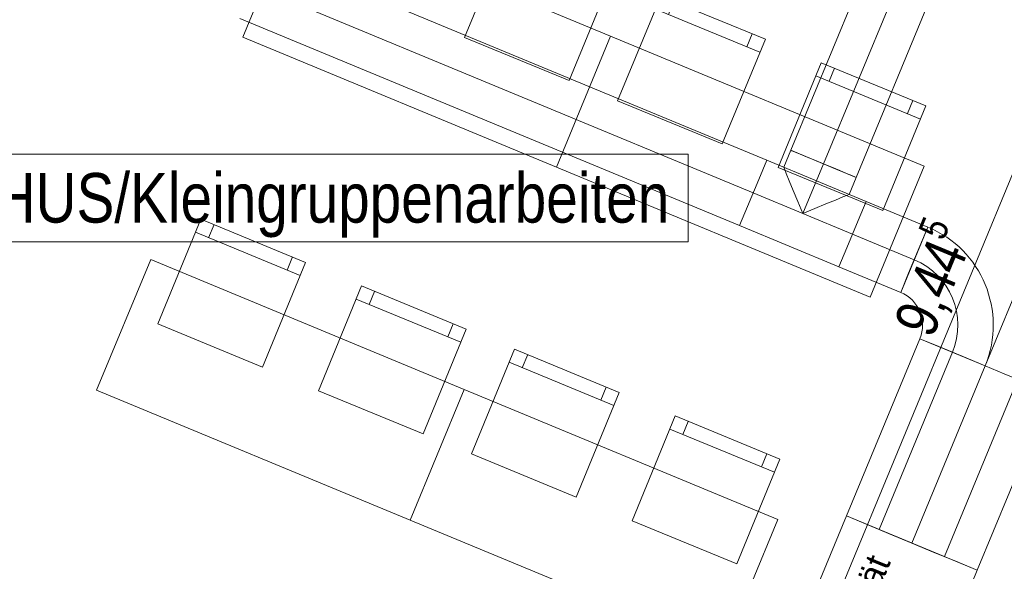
# Model space of a CAD drawing. Header units: metres. Extents: x -89 to 754, y -195 to 69.
# Tile 112 of 256: x 2.24 to 5.72, y 8.68 to 10.63. Entities that reach past the tile are written whole.
import ezdxf

# ---------------------------------------------------------------- set-up
doc = ezdxf.new("R2010")
doc.units = ezdxf.units.M
doc.header["$MEASUREMENT"] = 0
doc.linetypes.add('STRICHPUNKT2', pattern=[12.7, 6.35, -3.175, 0, -3.175])
for name, color, linetype in [('70 Lüftung', 7, 'Continuous'), ('80 Raum 50stel', 7, 'Continuous'), ('95 Ausführungsplanung Bemaßung', 7, 'Continuous'), ('Neubau_50 Möblierung', 7, 'Continuous'), ('Neubau_95 Ausführungsplanung Bemaßung', 7, 'Continuous')]:
    doc.layers.add(name, color=color, linetype=linetype)
doc.styles.add('ERSTELLTER_STIL_1', font='arial.ttf')
doc.styles.add('ERSTELLTER_STIL_3', font='ARIALN.TTF')
doc.dimstyles.new('ERSTELLTER_STIL__4', dxfattribs={"dimtxt": 0.15, "dimasz": 0.095143, "dimexe": 0.18, "dimexo": 0.0625, "dimgap": 0, "dimtad": 1, "dimzin": 0, "dimdsep": 46, "dimtxsty": 'ERSTELLTER_STIL_3', "dimblk": 'ARROWHEAD_6', "dimblk1": 'ARROWHEAD_6', "dimblk2": 'ARROWHEAD_6', "dimcen": 0.09, "dimse1": 1, "dimse2": 1, "dimclrd": 7, "dimclre": 7, "dimclrt": 7, "dimazin": 0, "dimtfac": 1, "dimtdec": 4, "dimtmove": 0, "dimatfit": 3, "dimfxl": 1, "dimtolj": 1, "dimtzin": 0, "dimarcsym": 0})
doc.dimstyles.new('ERSTELLTER_STIL__6', dxfattribs={"dimtxt": 0.15, "dimasz": 0.095143, "dimexe": 0.18, "dimexo": 0.0625, "dimgap": 0, "dimtad": 1, "dimzin": 0, "dimdsep": 46, "dimtxsty": 'ERSTELLTER_STIL_3', "dimblk": 'ARROWHEAD_6', "dimblk1": 'ARROWHEAD_6', "dimblk2": 'ARROWHEAD_6', "dimcen": 0.09, "dimse1": 1, "dimse2": 1, "dimclrd": 7, "dimclre": 7, "dimclrt": 7, "dimazin": 0, "dimtfac": 1, "dimtdec": 4, "dimtmove": 2, "dimatfit": 3, "dimfxl": 1, "dimtolj": 1, "dimtzin": 0, "dimarcsym": 0})
doc.dimstyles.new('ERSTELLTER_STIL__8', dxfattribs={"dimtxt": 0.125, "dimasz": 0.091787, "dimexe": 0.18, "dimexo": 0.04, "dimgap": 0, "dimtad": 1, "dimtih": 1, "dimtoh": 1, "dimzin": 0, "dimdsep": 46, "dimtxsty": 'ERSTELLTER_STIL_3', "dimblk": 'ARROWHEAD_5', "dimblk1": 'ARROWHEAD_5', "dimblk2": 'ARROWHEAD_5', "dimcen": 0.09, "dimclrd": 7, "dimclre": 7, "dimclrt": 7, "dimazin": 0, "dimtfac": 1, "dimtdec": 4, "dimtmove": 2, "dimatfit": 3, "dimfxl": 1, "dimtolj": 1, "dimtzin": 0, "dimarcsym": 0})

# ---------------------------------------------------------------- blocks, each defined once
blk = doc.blocks.new('Stuhl 02 27[76]_1', base_point=(3.6619, 9.1644))
at = {"layer": 'Neubau_50 Möblierung', "color": 254, "linetype": 'Continuous', "lineweight": 18, "true_color": 0xdfdfdf}
for p, q in [((3.4714, 9.6213), (3.4904, 9.6676)), ((3.7951, 9.4881), (3.4252, 9.6403)), ((3.7488, 9.5071), (3.7679, 9.5534))]:
    blk.add_line(p, q, dxfattribs=at)
at = {"layer": 'Neubau_50 Möblierung', "color": 254, "linetype": 'Continuous', "lineweight": 18, "true_color": 0xdfdfdf, "flags": 128}
blk.add_lwpolyline([(3.6619, 9.1644), (3.292, 9.3167), (3.4442, 9.6866), (3.8141, 9.5343)], close=True, dxfattribs=at)
blk = doc.blocks.new('Stuhl 02 27[77]_1', base_point=(3.0939, 9.4001))
at = {"layer": 'Neubau_50 Möblierung', "color": 254, "linetype": 'Continuous', "lineweight": 18, "true_color": 0xdfdfdf}
for p, q in [((2.9038, 9.8571), (2.9229, 9.9033)), ((3.2274, 9.7236), (2.8576, 9.8762)), ((3.1812, 9.7427), (3.2002, 9.7889))]:
    blk.add_line(p, q, dxfattribs=at)
at = {"layer": 'Neubau_50 Möblierung', "color": 254, "linetype": 'Continuous', "lineweight": 18, "true_color": 0xdfdfdf, "flags": 128}
blk.add_lwpolyline([(3.0939, 9.4001), (2.7241, 9.5527), (2.8767, 9.9224), (3.2464, 9.7698)], close=True, dxfattribs=at)
blk = doc.blocks.new('Stuhl 02 27[78]_1', base_point=(4.7705, 8.7052))
at = {"layer": 'Neubau_50 Möblierung', "color": 254, "linetype": 'Continuous', "lineweight": 18, "true_color": 0xdfdfdf}
for p, q in [((4.5801, 9.1621), (4.5991, 9.2083)), ((4.9037, 9.0289), (4.5338, 9.1811)), ((4.8575, 9.0479), (4.8765, 9.0942))]:
    blk.add_line(p, q, dxfattribs=at)
at = {"layer": 'Neubau_50 Möblierung', "color": 254, "linetype": 'Continuous', "lineweight": 18, "true_color": 0xdfdfdf, "flags": 128}
blk.add_lwpolyline([(4.7705, 8.7052), (4.4006, 8.8575), (4.5529, 9.2274), (4.9228, 9.0751)], close=True, dxfattribs=at)
blk = doc.blocks.new('Stuhl 02 27[79]_1', base_point=(4.2025, 8.9408))
at = {"layer": 'Neubau_50 Möblierung', "color": 254, "linetype": 'Continuous', "lineweight": 18, "true_color": 0xdfdfdf}
for p, q in [((4.0125, 9.3979), (4.0316, 9.4441)), ((4.336, 9.2644), (3.9663, 9.417)), ((4.2898, 9.2834), (4.3089, 9.3297))]:
    blk.add_line(p, q, dxfattribs=at)
at = {"layer": 'Neubau_50 Möblierung', "color": 254, "linetype": 'Continuous', "lineweight": 18, "true_color": 0xdfdfdf, "flags": 128}
blk.add_lwpolyline([(4.2025, 8.9408), (3.8328, 9.0934), (3.9854, 9.4632), (4.3551, 9.3106)], close=True, dxfattribs=at)
blk = doc.blocks.new('Stuhl 02 27[81]_1', base_point=(4.1785, 10.4117))
at = {"layer": 'Neubau_50 Möblierung', "color": 254, "linetype": 'Continuous', "lineweight": 18, "true_color": 0xdfdfdf}
for p, q in [((3.988, 10.8686), (4.0071, 10.9148)), ((4.3117, 10.7353), (3.9418, 10.8876)), ((4.2655, 10.7544), (4.2845, 10.8006))]:
    blk.add_line(p, q, dxfattribs=at)
at = {"layer": 'Neubau_50 Möblierung', "color": 254, "linetype": 'Continuous', "lineweight": 18, "true_color": 0xdfdfdf, "flags": 128}
blk.add_lwpolyline([(4.1785, 10.4117), (3.8086, 10.5639), (3.9608, 10.9338), (4.3307, 10.7816)], close=True, dxfattribs=at)
blk = doc.blocks.new('Stuhl 02 27[83]_1', base_point=(5.2871, 9.9525))
at = {"layer": 'Neubau_50 Möblierung', "color": 254, "linetype": 'Continuous', "lineweight": 18, "true_color": 0xdfdfdf}
for p, q in [((5.0967, 10.4093), (5.1157, 10.4556)), ((5.4203, 10.2761), (5.0504, 10.4284)), ((5.3741, 10.2952), (5.3931, 10.3414))]:
    blk.add_line(p, q, dxfattribs=at)
at = {"layer": 'Neubau_50 Möblierung', "color": 254, "linetype": 'Continuous', "lineweight": 18, "true_color": 0xdfdfdf, "flags": 128}
blk.add_lwpolyline([(5.2871, 9.9525), (4.9172, 10.1047), (5.0695, 10.4746), (5.4394, 10.3224)], close=True, dxfattribs=at)
blk = doc.blocks.new('Stuhl 02 27[84]_1', base_point=(4.7191, 10.1881))
at = {"layer": 'Neubau_50 Möblierung', "color": 254, "linetype": 'Continuous', "lineweight": 18, "true_color": 0xdfdfdf}
for p, q in [((4.5291, 10.6451), (4.5482, 10.6914)), ((4.8526, 10.5116), (4.4829, 10.6642)), ((4.8064, 10.5307), (4.8255, 10.5769))]:
    blk.add_line(p, q, dxfattribs=at)
at = {"layer": 'Neubau_50 Möblierung', "color": 254, "linetype": 'Continuous', "lineweight": 18, "true_color": 0xdfdfdf, "flags": 128}
blk.add_lwpolyline([(4.7191, 10.1881), (4.3494, 10.3407), (4.502, 10.7104), (4.8717, 10.5578)], close=True, dxfattribs=at)
blk = doc.blocks.new('Schultisch 27[97]_1', base_point=(3.6163, 8.8592))
at = {"layer": 'Neubau_50 Möblierung', "color": 254, "linetype": 'Continuous', "lineweight": 18, "true_color": 0xdfdfdf, "flags": 128}
blk.add_lwpolyline([(3.6163, 8.8592), (2.5076, 9.3184), (2.699, 9.7803), (3.8076, 9.3211)], close=True, dxfattribs=at)
blk = doc.blocks.new('Schultisch 27[98]_1', base_point=(4.7249, 8.4))
at = {"layer": 'Neubau_50 Möblierung', "color": 254, "linetype": 'Continuous', "lineweight": 18, "true_color": 0xdfdfdf, "flags": 128}
blk.add_lwpolyline([(4.7249, 8.4), (3.6163, 8.8592), (3.8076, 9.3211), (4.9163, 8.8619)], close=True, dxfattribs=at)
blk = doc.blocks.new('Schultisch 27[99]_1', base_point=(4.1329, 10.1064))
at = {"layer": 'Neubau_50 Möblierung', "color": 254, "linetype": 'Continuous', "lineweight": 18, "true_color": 0xdfdfdf, "flags": 128}
blk.add_lwpolyline([(4.1329, 10.1064), (3.0243, 10.5656), (3.2156, 11.0276), (4.3243, 10.5683)], close=True, dxfattribs=at)
blk = doc.blocks.new('Schultisch 27[100]_1', base_point=(5.2416, 9.6472))
at = {"layer": 'Neubau_50 Möblierung', "color": 254, "linetype": 'Continuous', "lineweight": 18, "true_color": 0xdfdfdf, "flags": 128}
blk.add_lwpolyline([(5.2416, 9.6472), (4.1329, 10.1064), (4.3243, 10.5683), (5.4329, 10.1091)], close=True, dxfattribs=at)
blk = doc.blocks.new('*D611')
at = {"layer": '95 Ausführungsplanung Bemaßung', "color": 7, "linetype": 'Continuous', "lineweight": 9}
for p, q in [((8.7453, 13.5183), (8.6911, 13.6492)), ((8.7182, 13.5838), (8.7469, 13.6532)), ((8.8049, 13.5478), (8.6314, 13.6197)), ((3.9184, 1.9961), (8.7182, 13.5838)), ((3.8913, 2.0616), (3.9455, 1.9307)), ((4.0052, 1.9602), (3.8317, 2.0321)), ((3.8897, 1.9267), (3.9184, 1.9961))]:
    blk.add_line(p, q, dxfattribs=at)
at = {"layer": '95 Ausführungsplanung Bemaßung', "color": 7, "lineweight": 9, "insert": (6.417, 8.061), "char_height": 0.15, "attachment_point": 7, "rotation": 67.5, "style": 'ERSTELLTER_STIL_3'}
blk.add_mtext('\\A1;{\\pql;\\fArial Narrow|b0|i0|c0|p0;\\W1.000000;12,54}', dxfattribs=at)
blk = doc.blocks.new('ARROWHEAD_6')
at = {"color": 0, "linetype": 'Continuous', "lineweight": 0}
for p, q in [((-0.5, -0.5), (0.5, 0.5)), ((0, 0), (-1, 0))]:
    blk.add_line(p, q, dxfattribs=at)
blk = doc.blocks.new('*D792')
at = {"layer": '95 Ausführungsplanung Bemaßung', "color": 7, "linetype": 'Continuous', "lineweight": 9}
for p, q in [((-1.0418, 9.5033), (-0.8201, 9.4115)), ((-0.856, 9.3247), (-0.7841, 9.4982)), ((-0.7546, 9.4386), (-0.8855, 9.3844)), ((-0.8201, 9.4115), (5.1944, 6.9202)), ((5.1585, 6.8334), (5.2303, 7.0069)), ((5.2598, 6.9473), (5.129, 6.8931)), ((5.1944, 6.9202), (5.4161, 6.8283))]:
    blk.add_line(p, q, dxfattribs=at)
at = {"layer": '95 Ausführungsplanung Bemaßung', "color": 7, "lineweight": 9, "char_height": 0.15, "attachment_point": 7, "rotation": 337.5, "style": 'ERSTELLTER_STIL_3'}
for s, insert in [('\\A1;{\\pql;\\fArial Narrow|b0|i0|c0|p0;\\W1.000000;24}', (-0.7623, 9.42)), ('\\A1;{\\pql;\\fArial Narrow|b0|i0|c0|p0;\\W1.000000;6,51}', (2.0425, 8.2582)), ('\\A1;{\\pql;\\fArial Narrow|b0|i0|c0|p0;\\W1.000000;24}', (4.9812, 7.041))]:
    blk.add_mtext(s, dxfattribs=dict(at, insert=insert))
blk = doc.blocks.new('*D794')
at = {"layer": '95 Ausführungsplanung Bemaßung', "color": 7, "linetype": 'Continuous', "lineweight": 9}
for p, q in [((5.4816, 6.8554), (5.3507, 6.8012)), ((5.4161, 6.8283), (8.7744, 5.4373)), ((8.7385, 5.3505), (8.8104, 5.524)), ((8.8399, 5.4644), (8.709, 5.4102))]:
    blk.add_line(p, q, dxfattribs=at)
at = {"layer": '95 Ausführungsplanung Bemaßung', "color": 7, "lineweight": 9, "char_height": 0.15, "attachment_point": 7, "rotation": 337.5, "style": 'ERSTELLTER_STIL_3'}
for s, insert in [('\\A1;{\\pql;\\fArial Narrow|b0|i0|c0|p0;\\W1.000000;3,63\\fArial Narrow|b0|i0|c0|p0;\\W1.000000;\\A1{\\H.66x;\\S5^  ;}}', (6.9078, 6.2052)), ('\\A1;{\\pql;\\fArial Narrow|b0|i0|c0|p0;\\W1.000000;24}', (8.5612, 5.5581))]:
    blk.add_mtext(s, dxfattribs=dict(at, insert=insert))
blk = doc.blocks.new('*D795')
at = {"layer": '95 Ausführungsplanung Bemaßung', "color": 7, "linetype": 'Continuous', "lineweight": 9}
for p, q in [((5.4161, 6.8283), (8.7744, 5.4373)), ((8.7385, 5.3505), (8.8104, 5.524)), ((8.8399, 5.4644), (8.709, 5.4102)), ((8.7744, 5.4373), (8.9962, 5.3454)), ((8.9602, 5.2587), (9.0321, 5.4322)), ((8.9307, 5.3183), (9.0616, 5.3725)), ((9.0893, 5.3611), (8.9585, 5.3069))]:
    blk.add_line(p, q, dxfattribs=at)
at = {"layer": '95 Ausführungsplanung Bemaßung', "color": 7, "lineweight": 9, "insert": (9.0573, 5.5799), "char_height": 0.15, "attachment_point": 7, "rotation": 337.5, "style": 'ERSTELLTER_STIL_3'}
blk.add_mtext('\\A1;{\\pql;\\fArial Narrow|b0|i0|c0|p0;\\W1.000000;3}', dxfattribs=at)
blk = doc.blocks.new('*D810')
at = {"layer": '95 Ausführungsplanung Bemaßung', "color": 7, "linetype": 'Continuous', "lineweight": 9}
for p, q in [((2.8133, 26.0534), (2.7591, 26.1842)), ((2.7862, 26.1188), (2.815, 26.1882)), ((2.873, 26.0829), (2.6995, 26.1548)), ((-9.7372, -4.1153), (2.7862, 26.1188)), ((-9.7643, -4.0499), (-9.7101, -4.1807)), ((-9.6504, -4.1512), (-9.8239, -4.0794)), ((-9.7659, -4.1847), (-9.7372, -4.1153))]:
    blk.add_line(p, q, dxfattribs=at)
at = {"layer": '95 Ausführungsplanung Bemaßung', "color": 7, "lineweight": 9, "insert": (-3.5663, 10.7697), "char_height": 0.15, "attachment_point": 7, "rotation": 67.5, "style": 'ERSTELLTER_STIL_3'}
blk.add_mtext('\\A1;{\\pql;\\fArial Narrow|b0|i0|c0|p0;\\W1.000000;32,72\\fArial Narrow|b0|i0|c0|p0;\\W1.000000;\\A1{\\H.66x;\\S5^  ;}}', dxfattribs=at)
blk = doc.blocks.new('*D871')
at = {"layer": '95 Ausführungsplanung Bemaßung', "color": 7, "linetype": 'Continuous', "lineweight": 9}
for p, q in [((-2.4232, 5.6719), (-2.2924, 5.7261)), ((3.6566, 3.2077), (-2.3578, 5.699)), ((3.5912, 3.1806), (3.7221, 3.2348))]:
    blk.add_line(p, q, dxfattribs=at)
at = {"layer": '95 Ausführungsplanung Bemaßung', "color": 7, "lineweight": 9, "char_height": 0.15, "attachment_point": 7, "rotation": 337.5, "style": 'ERSTELLTER_STIL_3'}
for s, insert in [('\\A1;{\\pql;\\fArial Narrow|b0|i0|c0|p0;\\W1.000000;24}', (-2.3001, 5.7075)), ('\\A1;{\\pql;\\fArial Narrow|b0|i0|c0|p0;\\W1.000000;6,51}', (0.5047, 4.5457))]:
    blk.add_mtext(s, dxfattribs=dict(at, insert=insert))
blk = doc.blocks.new('*D872')
at = {"layer": '95 Ausführungsplanung Bemaßung', "color": 7, "linetype": 'Continuous', "lineweight": 9}
for p, q in [((-2.645, 5.7637), (-2.5141, 5.8179)), ((-2.3578, 5.699), (-2.5796, 5.7908)), ((-2.3219, 5.7857), (-2.3938, 5.6122)), ((-2.4232, 5.6719), (-2.2924, 5.7261)), ((3.6566, 3.2077), (-2.3578, 5.699))]:
    blk.add_line(p, q, dxfattribs=at)
blk = doc.blocks.new('*D888')
at = {"layer": '95 Ausführungsplanung Bemaßung', "color": 7, "linetype": 'Continuous', "lineweight": 9}
for p, q in [((7.4076, 13.9648), (7.3534, 14.0957)), ((7.3805, 14.0302), (7.4092, 14.0996)), ((7.4672, 13.9943), (7.2937, 14.0662)), ((3.7668, 5.3061), (7.3805, 14.0302)), ((3.7397, 5.3715), (3.7939, 5.2407)), ((3.8536, 5.2702), (3.6801, 5.342)), ((3.189, 3.911), (3.7668, 5.3061))]:
    blk.add_line(p, q, dxfattribs=at)
at = {"layer": '95 Ausführungsplanung Bemaßung', "color": 7, "lineweight": 9, "insert": (5.5013, 9.4807), "char_height": 0.15, "attachment_point": 7, "rotation": 67.5, "style": 'ERSTELLTER_STIL_3'}
blk.add_mtext('\\A1;{\\pql;\\fArial Narrow|b0|i0|c0|p0;\\W1.000000;9,44\\fArial Narrow|b0|i0|c0|p0;\\W1.000000;\\A1{\\H.66x;\\S5^  ;}}', dxfattribs=at)
blk = doc.blocks.new('*D902')
at = {"layer": 'Neubau_95 Ausführungsplanung Bemaßung', "linetype": 'Continuous', "lineweight": 9}
for points in [[(2.0998, 13.7619), (2.071, 13.6697), (2.1209, 13.6676)], [(0.5542, 12.7291), (0.6332, 12.6736), (0.6504, 12.7205)]]:
    blk.add_hatch(color=7, dxfattribs=at).paths.add_polyline_path(points)
at = {"layer": 'Neubau_95 Ausführungsplanung Bemaßung', "color": 7, "linetype": 'Continuous', "lineweight": 9}
for p, q in [((2.0998, 13.7619), (2.071, 13.6697)), ((2.0998, 13.7619), (2.1209, 13.6676)), ((2.1209, 13.6676), (2.071, 13.6697)), ((0.5542, 12.7291), (0.6504, 12.7205)), ((0.5542, 12.7291), (0.6332, 12.6736)), ((0.6504, 12.7205), (0.6332, 12.6736))]:
    blk.add_line(p, q, dxfattribs=at)
blk.add_arc((0.982, 13.7619), 1.1179, 252.2835, 355.2165, dxfattribs=at)
at = {"layer": 'Neubau_95 Ausführungsplanung Bemaßung', "color": 7, "lineweight": 9, "char_height": 0.125, "attachment_point": 7, "style": 'ERSTELLTER_STIL_3'}
for s, insert in [('\\A1;{\\pql;\\fArial Narrow|b0|i0|c0|p0;\\W1.000000;ca. 112,50°}', (1.2625, 12.6794)), ('\\A1;{\\pql;\\fArial Narrow|b0|i0|c0|p0;\\W1.000000;parallel zum Bestand}', (1.2625, 12.5044))]:
    blk.add_mtext(s, dxfattribs=dict(at, insert=insert))
blk = doc.blocks.new('ARROWHEAD_5')
at = {"linetype": 'Continuous', "lineweight": 0}
blk.add_hatch(color=0, dxfattribs=at).paths.add_polyline_path([(-1, 0.2679), (0, 0), (-1, -0.2679)])
at = {"color": 0, "linetype": 'Continuous', "lineweight": 0}
blk.add_line((0, 0), (-1, 0), dxfattribs=at)

msp = doc.modelspace()

# ---------------------------------------------------------------- linework, layer by layer
at = {"layer": '70 Lüftung', "color": 5, "linetype": 'Continuous', "lineweight": 18}
for p, q in [((4.8764, 10.1305), (3.1098, 10.8622)), ((5.222, 10.7951), (4.9613, 10.1657)), ((5.1923, 10.07), (5.453, 10.6994)), ((3.0142, 10.6313), (4.7807, 9.8995)), ((4.9365, 10.1056), (4.9613, 10.1657)), ((4.9653, 10.164), (4.9613, 10.1657)), ((5.029, 10.1377), (4.9613, 10.1657)), ((4.9768, 10.1593), (4.9653, 10.164)), ((4.8764, 10.1305), (4.8484, 10.0628)), ((4.8484, 10.0628), (4.8764, 10.1305)), ((5.2275, 9.9851), (4.8764, 10.1305)), ((4.9952, 10.1517), (4.9768, 10.1593)), ((5.0191, 10.1418), (4.9952, 10.1517)), ((5.0469, 10.1302), (5.0191, 10.1418)), ((5.1247, 10.098), (5.029, 10.1377)), ((5.0768, 10.1178), (5.0469, 10.1302)), ((4.9388, 10.1001), (4.9365, 10.1056)), ((4.9455, 10.0837), (4.9388, 10.1001)), ((5.1067, 10.1055), (5.0768, 10.1178)), ((5.1346, 10.0939), (5.1067, 10.1055)), ((5.1923, 10.07), (5.1247, 10.098)), ((5.1585, 10.084), (5.1346, 10.0939)), ((4.8484, 10.0628), (4.8088, 9.9672)), ((4.8088, 9.9672), (4.8484, 10.0628)), ((4.9563, 10.0578), (4.9455, 10.0837)), ((5.1768, 10.0764), (5.1585, 10.084)), ((5.1674, 10.01), (5.1923, 10.07)), ((5.1884, 10.0716), (5.1768, 10.0764)), ((5.1923, 10.07), (5.1884, 10.0716)), ((4.9703, 10.024), (4.9563, 10.0578)), ((4.9866, 9.9846), (4.9703, 10.024)), ((5.1196, 9.9901), (5.0858, 9.9761)), ((5.1456, 10.0009), (5.1196, 9.9901)), ((5.1619, 10.0076), (5.1456, 10.0009)), ((5.1674, 10.01), (5.1619, 10.0076)), ((4.8088, 9.9672), (4.7807, 9.8995)), ((4.7807, 9.8995), (4.8088, 9.9672)), ((5.0041, 9.9423), (4.9866, 9.9846)), ((5.0464, 9.9598), (5.0041, 9.9423)), ((5.0858, 9.9761), (5.0464, 9.9598)), ((5.2275, 9.9851), (5.1995, 9.9174)), ((5.1995, 9.9174), (5.2275, 9.9851)), ((5.4457, 9.8947), (5.2275, 9.9851)), ((4.7807, 9.8995), (5.1318, 9.7541)), ((5.1995, 9.9174), (5.1598, 9.8218)), ((5.1598, 9.8218), (5.1995, 9.9174)), ((5.35, 9.6637), (5.4457, 9.8947)), ((5.4176, 9.8271), (5.4457, 9.8947)), ((5.1598, 9.8218), (5.1318, 9.7541)), ((5.1318, 9.7541), (5.1598, 9.8218)), ((5.378, 9.7314), (5.4176, 9.8271)), ((5.1318, 9.7541), (5.35, 9.6637)), ((5.35, 9.6637), (5.378, 9.7314)), ((5.4176, 9.5004), (5.1583, 8.8743)), ((5.4176, 9.5004), (5.6486, 9.4047)), ((5.4853, 9.4724), (5.4176, 9.5004)), ((5.581, 9.4328), (5.4853, 9.4724)), ((5.6486, 9.4047), (5.581, 9.4328)), ((5.3893, 8.7786), (5.6486, 9.4047)), ((5.2259, 8.8462), (5.1583, 8.8743)), ((5.3216, 8.8066), (5.2259, 8.8462)), ((5.3893, 8.7786), (5.3216, 8.8066))]:
    msp.add_line(p, q, dxfattribs=at)
at = {"layer": '70 Lüftung', "color": 5, "linetype": 'STRICHPUNKT2', "lineweight": 18}
for p, q in [((3.062, 10.7468), (4.8286, 10.015)), ((5.0768, 10.1178), (5.3375, 10.7472)), ((5.0041, 9.9423), (5.0768, 10.1178)), ((4.8286, 10.015), (5.1797, 9.8696)), ((5.1797, 9.8696), (5.3978, 9.7792)), ((5.2738, 8.8264), (5.5331, 9.4526))]:
    msp.add_line(p, q, dxfattribs=at)
at = {"layer": '70 Lüftung', "color": 70, "linetype": 'Continuous', "lineweight": 18, "true_color": 0x73ff00}
for p, q in [((5.977, 10.1974), (5.6486, 9.4047)), ((5.6486, 9.4047), (5.3893, 8.7786)), ((5.7163, 9.3767), (5.6486, 9.4047)), ((5.6486, 9.4047), (5.7163, 9.3767)), ((5.8119, 9.3371), (5.7163, 9.3767)), ((5.6202, 8.6829), (5.8796, 9.3091)), ((5.4569, 8.7506), (5.3893, 8.7786)), ((5.5526, 8.7109), (5.4569, 8.7506)), ((5.6202, 8.6829), (5.5526, 8.7109))]:
    msp.add_line(p, q, dxfattribs=at)
at = {"layer": '70 Lüftung', "color": 70, "linetype": 'STRICHPUNKT2', "lineweight": 18, "true_color": 0x73ff00}
msp.add_line((5.5047, 8.7308), (5.7641, 9.3569), dxfattribs=at)
at = {"layer": '70 Lüftung', "color": 7, "linetype": 'Continuous', "lineweight": 13}
for p, q in [((5.1583, 8.8743), (4.7756, 7.9504)), ((5.6202, 8.6829), (5.1583, 8.8743)), ((5.2375, 7.759), (5.6202, 8.6829))]:
    msp.add_line(p, q, dxfattribs=at)
at = {"layer": '70 Lüftung', "color": 5, "linetype": 'Continuous', "lineweight": 18}
for radius in [0.375, 0.125]:
    msp.add_arc((5.3022, 9.5482), radius, 337.5, 67.5, dxfattribs=at)
at = {"layer": '70 Lüftung', "color": 5, "linetype": 'STRICHPUNKT2', "lineweight": 18}
msp.add_arc((5.3022, 9.5482), 0.25, 337.5, 67.5, dxfattribs=at)
at = {"layer": '80 Raum 50stel', "color": 7, "linetype": 'Continuous', "lineweight": 9, "flags": 128}
msp.add_lwpolyline([(0.6228, 9.8425), (4.5984, 9.8425), (4.5984, 10.1519), (0.6228, 10.1519), (0.6228, 9.8425)], close=True, dxfattribs=at)

# ---------------------------------------------------------------- block references
at = {"layer": 'Neubau_50 Möblierung', "color": 254, "linetype": 'Continuous', "lineweight": 18, "true_color": 0xdfdfdf}
for name, p in [('Schultisch 27[99]_1', (4.1329, 10.1064)), ('Stuhl 02 27[81]_1', (4.1785, 10.4117)), ('Stuhl 02 27[84]_1', (4.7191, 10.1881)), ('Schultisch 27[100]_1', (5.2416, 9.6472)), ('Stuhl 02 27[83]_1', (5.2871, 9.9525)), ('Stuhl 02 27[77]_1', (3.0939, 9.4001)), ('Schultisch 27[97]_1', (3.6163, 8.8592)), ('Stuhl 02 27[76]_1', (3.6619, 9.1644)), ('Stuhl 02 27[79]_1', (4.2025, 8.9408)), ('Schultisch 27[98]_1', (4.7249, 8.4)), ('Stuhl 02 27[78]_1', (4.7705, 8.7052))]:
    msp.add_blockref(name, p, dxfattribs=at)

# ---------------------------------------------------------------- texts
at = {"layer": '70 Lüftung', "color": 7, "linetype": 'Continuous', "lineweight": 9, "insert": (4.9293, 8.0017), "char_height": 0.09, "attachment_point": 1, "rotation": 67.844, "line_spacing_factor": 0.923867, "style": 'ERSTELLTER_STIL_1'}
msp.add_mtext('\\A1;{\\pql;\\fArial|b0|i0|c0|p0;\\W1.000000;Lüfftungsgerät\\fArial|b0|i0|c0|p0;\\W1.000000; \\P\\pql;\\fArial|b0|i0|c0|p0;\\W1.000000;mit WRG}', dxfattribs=at)
at = {"layer": '80 Raum 50stel', "color": 7, "linetype": 'Continuous', "lineweight": 9, "insert": (0.6478, 9.8575), "char_height": 0.125, "attachment_point": 7, "style": 'ERSTELLTER_STIL_3'}
msp.add_mtext('\\A1;{\\pql;\\fArial Narrow|b0|i0|c0|p0;\\W1.000000;0.4\\fArial Narrow|b0|i0|c0|p0;\\W1.000000;4\\fArial Narrow|b0|i0|c0|p0;\\W1.000000; \\fArial Narrow|b0|i0|c0|p0;\\H1.400000x;\\W1.000000;Multifunktion/HUS/Kleingruppenarbeiten}', dxfattribs=at)

# ---------------------------------------------------------------- dimensions: what is measured, and where the dimension line sits
at = {"layer": '95 Ausführungsplanung Bemaßung', "color": 7, "linetype": 'Continuous', "lineweight": 9}
for base, p1, p2, angle, dimstyle, picture, middle, turn in [((2.7862, 26.1188), (-7.3352, -5.1102), (5.1882, 25.1239), 67.5, 'ERSTELLTER_STIL__4', '*D810', (-3.4944, 11.2304), 67.5), ((7.3805, 14.0302), (4.4609, 5.0186), (8.0283, 13.7619), 67.5, 'ERSTELLTER_STIL__4', '*D888', (5.5514, 9.8887), 67.5), ((8.7182, 13.5838), (2.7423, 2.4833), (8.2881, 13.7619), 67.5, 'ERSTELLTER_STIL__6', '*D611', (6.4439, 8.3218), 67.5), ((5.1944, 6.9202), (-0.837, 9.3705), (5.6934, 8.1249), 337.5, 'ERSTELLTER_STIL__4', '*D792', (2.2506, 8.2532), 337.5), ((8.77443, 5.43729), (5.98673, 8.20588), (10.49595, 9.5934), 337.5, 'ERSTELLTER_STIL__4', '*D794', (7.31585, 6.1551), 337.5), ((8.9962, 5.3454), (10.496, 9.5934), (10.7398, 9.555), 337.5, 'ERSTELLTER_STIL__4', '*D795', (8.6954, 5.5837), 337.5), ((-2.5796, 5.7908), (-0.837, 9.3705), (-1.074, 9.4256), 157.5, 'ERSTELLTER_STIL__4', '*D872', (-2.1659, 5.7331), 337.5), ((-2.3578, 5.699), (5.6934, 8.1249), (-0.837, 9.3705), 157.5, 'ERSTELLTER_STIL__4', '*D871', (0.7129, 4.5407), 337.5)]:
    dim = msp.add_linear_dim(base=base, p1=p1, p2=p2, angle=angle, dimstyle=dimstyle, dxfattribs=at)
    dim.commit()
    dim.dimension.update_dxf_attribs({"geometry": picture, "text_midpoint": middle, "dimtype": 160, "text_rotation": turn})
at = {"layer": 'Neubau_95 Ausführungsplanung Bemaßung', "color": 7, "linetype": 'Continuous', "lineweight": 9}
dim = msp.add_angular_dim_3p(base=(1.603, 12.8324), center=(0.982, 13.7619), p1=(-2.656, 4.9791), p2=(4.5295, 13.7619), text='ca. 112,50°^Mparallel zum Bestand', dimstyle='ERSTELLTER_STIL__8', dxfattribs=at)
dim.commit()
dim.dimension.update_dxf_attribs({"geometry": '*D902', "text_midpoint": (2.0702, 12.5669), "dimtype": 165})

doc.saveas('drawing.dxf')
